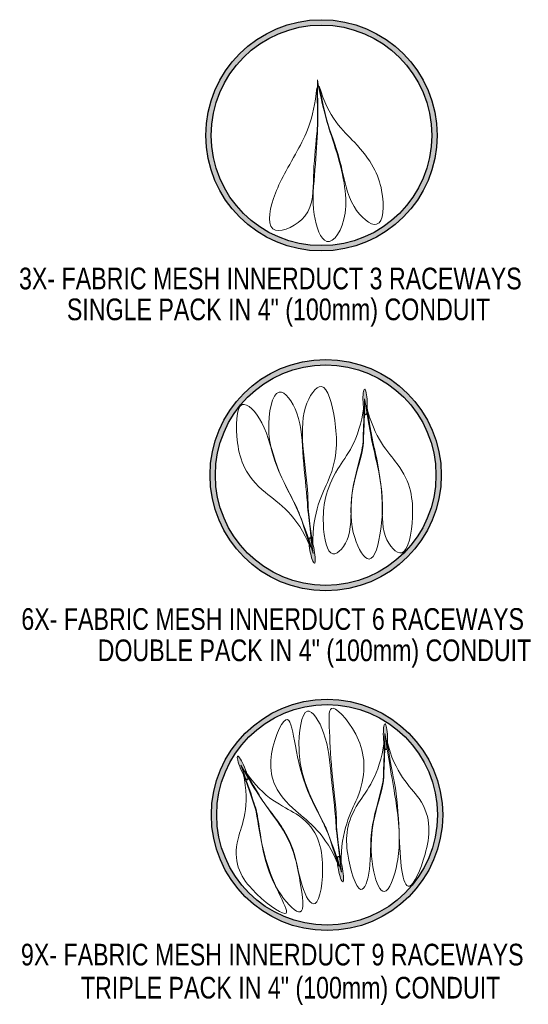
# Model space of a CAD drawing. Header units: inches. Extents: x -111 to 3768, y 2680 to 2775.
# Tile 25 of 25: x 3721 to 3768, y 2681 to 2772. Entities that reach past the tile are written whole.
import ezdxf

# ---------------------------------------------------------------- set-up
doc = ezdxf.new("R2010")
doc.units = ezdxf.units.IN
doc.header["$LTSCALE"] = 0.5
doc.header["$MEASUREMENT"] = 0
doc.linetypes.add('HIDDEN', pattern=[0.375, 0.25, -0.125])
doc.layers.add('HDWR', color=116, linetype='Continuous')
doc.layers.add('TEXT', color=7, linetype='Continuous')
doc.styles.add('120', font='FSIMPLEX.SHX', dxfattribs={"width": 0.8, "height": 12})

msp = doc.modelspace()

# ---------------------------------------------------------------- hatches: boundary and pattern name
at = {"linetype": 'HIDDEN'}
h = msp.add_hatch(color=135, dxfattribs=at)
edge = h.paths.add_edge_path(flags=16)
edge.add_arc((3748.447, 2761.352), 10.176, 0, 360)
edge = h.paths.add_edge_path()
edge.add_arc((3748.447, 2761.352), 10.668, 0, 360)
h = msp.add_hatch(color=135, dxfattribs=at)
edge = h.paths.add_edge_path(flags=16)
edge.add_arc((3748.833, 2730.002), 10.176, 0, 360)
edge = h.paths.add_edge_path()
edge.add_arc((3748.833, 2730.002), 10.668, 0, 360)
at = {"linetype": 'HIDDEN', "lineweight": 15}
h = msp.add_hatch(color=5, dxfattribs=at)
edge = h.paths.add_edge_path()
edge.add_ellipse((3752.473, 2736.754), major_axis=(0.041, -1.185), ratio=0.165635, start_angle=0, end_angle=360)
h = msp.add_hatch(color=1, dxfattribs=at)
edge = h.paths.add_edge_path()
edge.add_ellipse((3747.581, 2723.062), major_axis=(-0.21, 1.167), ratio=0.165635, start_angle=0, end_angle=360)
at = {"linetype": 'HIDDEN'}
h = msp.add_hatch(color=135, dxfattribs=at)
edge = h.paths.add_edge_path(flags=16)
edge.add_arc((3748.957, 2698.653), 10.176, 0, 360)
edge = h.paths.add_edge_path()
edge.add_arc((3748.957, 2698.653), 10.668, 0, 360)
at = {"linetype": 'HIDDEN', "lineweight": 15}
h = msp.add_hatch(color=5, dxfattribs=at)
edge = h.paths.add_edge_path()
edge.add_ellipse((3754.349, 2705.862), major_axis=(0.041, -1.185), ratio=0.165635, start_angle=0, end_angle=360)
h = msp.add_hatch(color=256, dxfattribs=at)
edge = h.paths.add_edge_path()
edge.add_ellipse((3741.172, 2702.972), major_axis=(0.455, -1.096), ratio=0.165635, start_angle=0, end_angle=360)
h = msp.add_hatch(color=1, dxfattribs=at)
edge = h.paths.add_edge_path()
edge.add_ellipse((3750.199, 2693.651), major_axis=(-0.21, 1.167), ratio=0.165635, start_angle=0, end_angle=360)

# ---------------------------------------------------------------- linework, layer by layer
at = {"color": 5, "linetype": 'Continuous', "lineweight": 15}
for centre in [(3752.473, 2736.754), (3754.349, 2705.862)]:
    msp.add_ellipse(centre, major_axis=(0.041, -1.185), ratio=0.165635, dxfattribs=at)
at = {"color": 1, "linetype": 'Continuous', "lineweight": 15}
for centre in [(3747.581, 2723.062), (3750.199, 2693.651)]:
    msp.add_ellipse(centre, major_axis=(-0.21, 1.167), ratio=0.165635, dxfattribs=at)
at = {"linetype": 'Continuous', "lineweight": 15}
msp.add_ellipse((3741.172, 2702.972), major_axis=(0.455, -1.096), ratio=0.165635, dxfattribs=at)
at = {"color": 1, "linetype": 'Continuous', "lineweight": 15}
for points in [[(3748.068, 2766.472), (3748.146, 2762.865), (3748.043, 2761.421), (3747.904, 2758.264), (3747.435, 2754.199), (3748.907, 2750.352), (3751.257, 2753.879), (3750.153, 2759.301), (3748.683, 2763.144), (3748.068, 2766.472)], [(3748.023, 2765.751), (3748.129, 2762.686), (3747.937, 2760.525), (3747.611, 2757.672), (3747.792, 2753.766), (3743.275, 2751.647), (3743.774, 2755.73), (3745.667, 2758.866), (3747.737, 2762.752), (3748.023, 2765.751)], [(3748.246, 2765.905), (3748.855, 2762.92), (3749.257, 2761.757), (3750.374, 2758.636), (3750.936, 2754.751), (3754.123, 2752.034), (3754.344, 2756.468), (3752.618, 2759.942), (3749.049, 2762.988), (3748.246, 2765.905)], [(3747.638, 2723.535), (3747.186, 2726.767), (3747.272, 2728.335), (3746.696, 2732.204), (3746.556, 2736.242), (3748.7, 2739.342), (3749.868, 2735.045), (3749.998, 2730.512), (3747.608, 2726.74), (3747.638, 2723.535)], [(3747.67, 2722.768), (3747.188, 2726.576), (3747.137, 2728.115), (3746.694, 2731.568), (3746.623, 2735.658), (3744.208, 2738.979), (3743.151, 2733.906), (3744.493, 2730.05), (3746.651, 2726.222), (3747.67, 2722.768)], [(3747.42, 2723.348), (3746.445, 2726.439), (3745.89, 2727.625), (3744.14, 2730.714), (3743.338, 2734.852), (3740.645, 2737.732), (3740.428, 2732.683), (3741.773, 2729.01), (3746.246, 2726.346), (3747.42, 2723.348)], [(3750.288, 2693.357), (3749.806, 2697.165), (3749.755, 2698.703), (3749.312, 2702.157), (3749.011, 2706.139), (3746.826, 2709.568), (3746.039, 2704.375), (3747.11, 2700.639), (3749.268, 2696.81), (3750.288, 2693.357)], [(3750.256, 2694.124), (3749.804, 2697.356), (3749.89, 2698.924), (3749.313, 2702.793), (3749.174, 2706.831), (3749.043, 2709.525), (3752.485, 2705.634), (3752.615, 2701.101), (3750.226, 2697.329), (3750.256, 2694.124)], [(3750.037, 2693.937), (3749.062, 2697.028), (3748.508, 2698.213), (3746.758, 2701.303), (3745.956, 2705.441), (3745.347, 2708.83), (3743.045, 2703.272), (3744.734, 2699.664), (3748.864, 2696.934), (3750.037, 2693.937)]]:
    msp.add_open_spline(points, degree=3, knots=[0.615319, 0.615319, 0.615319, 0.615319, 1.224733, 2.802489, 4.333079, 5.6488, 7.223288, 8.88131, 9.962733, 9.962733, 9.962733, 9.962733], dxfattribs=at)
at = {"color": 5, "linetype": 'Continuous', "lineweight": 15}
for points in [[(3752.349, 2736.293), (3752.334, 2733.03), (3752.026, 2731.49), (3750.938, 2728.077), (3751.411, 2724.339), (3749.179, 2721.744), (3748.374, 2725.472), (3748.905, 2729.774), (3751.921, 2733.117), (3752.349, 2736.293)], [(3752.426, 2737.057), (3752.36, 2733.219), (3752.191, 2731.689), (3751.004, 2728.494), (3751.181, 2724.227), (3753.074, 2721.16), (3754.1, 2725.03), (3754.191, 2729.092), (3752.942, 2733.493), (3752.426, 2737.057)], [(3752.592, 2736.447), (3753.115, 2733.249), (3753.495, 2731.996), (3754.242, 2727.769), (3753.85, 2724.379), (3756.217, 2721.743), (3757.096, 2726.248), (3756.582, 2730.353), (3753.325, 2733.313), (3752.592, 2736.447)], [(3754.225, 2705.401), (3754.211, 2702.138), (3753.902, 2700.598), (3752.814, 2697.184), (3753.118, 2693.79), (3752.041, 2690.509), (3750.539, 2695.305), (3750.782, 2698.882), (3753.797, 2702.225), (3754.225, 2705.401)], [(3754.303, 2706.165), (3754.236, 2702.327), (3754.067, 2700.797), (3752.881, 2697.602), (3753.057, 2693.335), (3754.302, 2690.553), (3755.683, 2694.228), (3755.707, 2698.272), (3754.819, 2702.601), (3754.303, 2706.165)], [(3754.468, 2705.555), (3754.992, 2702.357), (3755.371, 2701.104), (3755.636, 2696.972), (3755.727, 2693.487), (3756.476, 2691.117), (3758.219, 2694.924), (3758.838, 2699.575), (3755.202, 2702.421), (3754.468, 2705.555)]]:
    msp.add_open_spline(points, degree=3, knots=[0.615319, 0.615319, 0.615319, 0.615319, 1.224733, 2.802489, 4.333079, 5.6488, 7.223288, 8.88131, 9.962733, 9.962733, 9.962733, 9.962733], dxfattribs=at)
at = {"linetype": 'Continuous', "lineweight": 15}
for points in [[(3741.022, 2703.24), (3742.307, 2699.623), (3742.685, 2698.131), (3742.99, 2694.78), (3744.419, 2691.262), (3747.076, 2688.696), (3746.505, 2692.538), (3745.682, 2696.805), (3742.756, 2700.084), (3741.022, 2703.24)], [(3741.391, 2702.727), (3743.004, 2699.916), (3743.799, 2698.876), (3746.009, 2696.134), (3746.408, 2692.11), (3748.057, 2689.235), (3748.954, 2694.442), (3747.581, 2698.66), (3743.178, 2700.049), (3741.391, 2702.727)], [(3741.218, 2702.497), (3742.349, 2699.436), (3742.6, 2697.886), (3743.115, 2694.618), (3744.63, 2691.099), (3745.898, 2688.696), (3741.529, 2691.729), (3739.806, 2695.314), (3741.931, 2699.373), (3741.218, 2702.497)]]:
    msp.add_open_spline(points, degree=3, knots=[0.615319, 0.615319, 0.615319, 0.615319, 1.224733, 2.802489, 4.333079, 5.6488, 7.223288, 8.88131, 9.962733, 9.962733, 9.962733, 9.962733], dxfattribs=at)
at = {"layer": 'HDWR', "color": 145}
for centre, radius in [((3748.447, 2761.352), 10.668), ((3748.447, 2761.352), 10.176), ((3748.833, 2730.002), 10.668), ((3748.833, 2730.002), 10.176), ((3748.957, 2698.653), 10.668), ((3748.957, 2698.653), 10.176)]:
    msp.add_circle(centre, radius, dxfattribs=at)

# ---------------------------------------------------------------- texts
at = {"layer": 'TEXT', "style": '120', "width": 0.8}
for s, p in [('3X- FABRIC MESH INNERDUCT 3 RACEWAYS', (3720.55, 2747.145)), ('SINGLE PACK IN 4" (100mm) CONDUIT', (3724.965, 2744.297)), ('6X- FABRIC MESH INNERDUCT 6 RACEWAYS', (3720.763, 2715.727)), ('DOUBLE PACK IN 4" (100mm) CONDUIT ', (3727.804, 2712.84)), ('9X- FABRIC MESH INNERDUCT 9 RACEWAYS', (3720.727, 2684.765)), ('TRIPLE PACK IN 4" (100mm) CONDUIT', (3726.26, 2681.714))]:
    msp.add_text(s, height=2, dxfattribs=at).set_placement(p)

doc.saveas('drawing.dxf')
